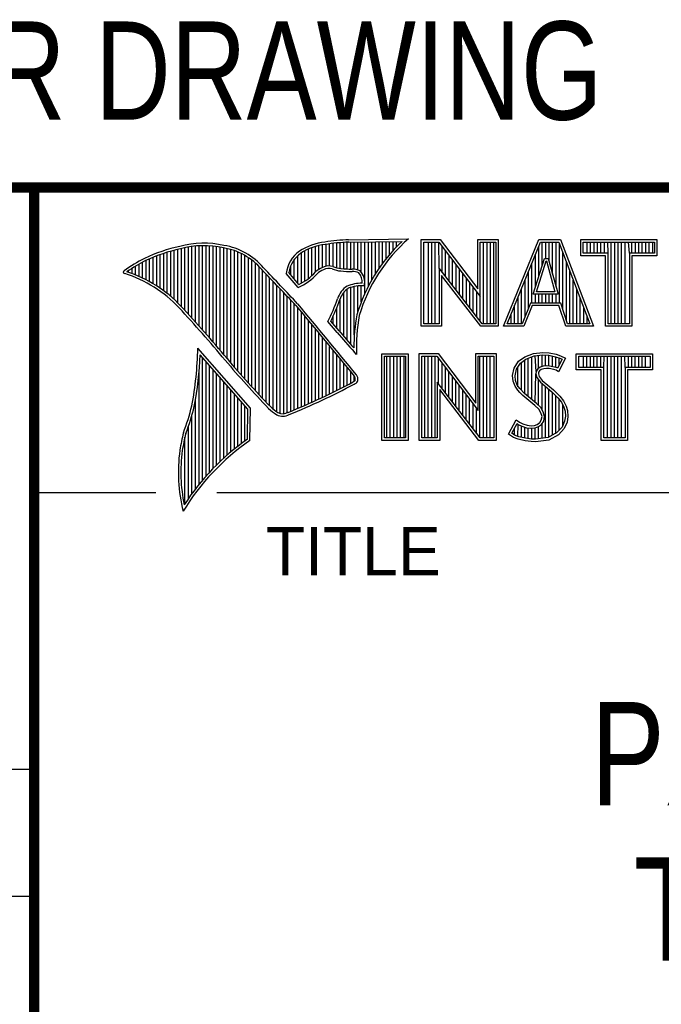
# Model space of a CAD drawing. Header units: inches. Extents: x 0 to 22, y 0 to 17.
# Tile 8 of 28: x 16.3 to 17.6, y 1.4 to 3.3. Entities that reach past the tile are written whole.
import ezdxf

# ---------------------------------------------------------------- set-up
doc = ezdxf.new("R2010")
doc.units = ezdxf.units.IN
doc.header["$LTSCALE"] = 1.21
doc.header["$MEASUREMENT"] = 0
doc.layers.get('0').update_dxf_attribs({"linetype": 'CONTINUOUS'})
doc.layers.add('NOTE', color=7, linetype='CONTINUOUS')
doc.styles.get("Standard").update_dxf_attribs({"font": 'txt', "width": 0.8})
doc.styles.add('TEXTSTYLE_2', font='txt')

msp = doc.modelspace()

# ---------------------------------------------------------------- linework, layer by layer
at = {"color": 2, "linetype": 'CONTINUOUS'}
for p, q in [((16.3737, 2.9596), (21.5037, 2.9596)), ((16.3737, 2.9596), (16.3737, 1.2496)), ((16.375, 2.96), (21.5, 2.96)), ((16.9838, 2.8589), (17.0997, 2.8607)), ((17.1243, 2.8592), (17.1609, 2.8592)), ((17.1243, 2.6915), (17.1243, 2.8592)), ((17.1609, 2.8592), (17.2334, 2.7636)), ((17.2334, 2.8592), (17.2732, 2.8592)), ((17.2334, 2.7636), (17.2334, 2.8592)), ((17.2732, 2.8592), (17.2732, 2.6915)), ((17.2831, 2.6915), (17.3516, 2.8591)), ((17.3516, 2.8591), (17.3938, 2.8591)), ((17.3938, 2.8591), (17.4574, 2.6915)), ((17.4327, 2.8591), (17.5802, 2.8591)), ((17.4327, 2.8278), (17.4327, 2.8591)), ((17.5802, 2.8591), (17.5802, 2.8278)), ((16.6465, 2.7431), (16.6465, 2.8386)), ((16.6533, 2.7366), (16.6533, 2.8403)), ((16.6602, 2.7295), (16.6602, 2.8419)), ((16.667, 2.7221), (16.667, 2.8435)), ((16.6738, 2.7146), (16.6738, 2.8449)), ((16.6806, 2.707), (16.6806, 2.8459)), ((16.6875, 2.6995), (16.6875, 2.8467)), ((16.6943, 2.6918), (16.6943, 2.8472)), ((16.7011, 2.6841), (16.7011, 2.8474)), ((16.708, 2.6764), (16.708, 2.8474)), ((16.7148, 2.6685), (16.7148, 2.847)), ((16.7216, 2.6607), (16.7216, 2.8465)), ((16.7284, 2.6527), (16.7284, 2.8456)), ((16.7353, 2.6447), (16.7353, 2.8445)), ((16.7421, 2.6366), (16.7421, 2.8431)), ((16.7489, 2.6285), (16.7489, 2.8417)), ((16.7557, 2.6204), (16.7557, 2.84)), ((16.7626, 2.6125), (16.7626, 2.8378)), ((16.9059, 2.7837), (16.9059, 2.8408)), ((16.9128, 2.7896), (16.9128, 2.8436)), ((16.9196, 2.7966), (16.9196, 2.8459)), ((16.9264, 2.8018), (16.9264, 2.8477)), ((16.9332, 2.8053), (16.9332, 2.849)), ((16.9401, 2.8077), (16.9401, 2.8499)), ((16.9469, 2.8082), (16.9469, 2.8509)), ((16.9537, 2.8069), (16.9537, 2.8518)), ((16.9606, 2.8048), (16.9606, 2.8525)), ((16.9674, 2.8034), (16.9674, 2.8531)), ((16.9742, 2.8027), (16.9742, 2.8536)), ((16.981, 2.8023), (16.981, 2.854)), ((16.9839, 2.8541), (17.087, 2.8557)), ((16.9879, 2.802), (16.9879, 2.8542)), ((16.9947, 2.8019), (16.9947, 2.8543)), ((17.0015, 2.8005), (17.0015, 2.8544)), ((17.0083, 2.7963), (17.0083, 2.8545)), ((17.0152, 2.755), (17.0152, 2.8546)), ((17.022, 2.7691), (17.022, 2.8547)), ((17.0288, 2.7817), (17.0288, 2.8548)), ((17.0357, 2.7931), (17.0357, 2.8549)), ((17.0425, 2.8035), (17.0425, 2.855)), ((17.0493, 2.8131), (17.0493, 2.8551)), ((17.0561, 2.822), (17.0561, 2.8552)), ((17.063, 2.8303), (17.063, 2.8553)), ((17.0698, 2.8381), (17.0698, 2.8554)), ((17.0766, 2.8454), (17.0766, 2.8555)), ((17.1291, 2.8543), (17.1585, 2.8543)), ((17.1291, 2.6963), (17.1291, 2.8543)), ((17.1381, 2.6963), (17.1381, 2.8543)), ((17.1447, 2.6963), (17.1447, 2.8543)), ((17.1514, 2.6963), (17.1514, 2.8543)), ((17.1589, 2.8042), (17.1581, 2.8543)), ((17.1585, 2.8543), (17.2383, 2.7492)), ((17.1648, 2.7965), (17.1648, 2.8461)), ((17.2383, 2.8543), (17.2684, 2.8543)), ((17.2383, 2.7492), (17.2383, 2.8543)), ((17.2449, 2.6963), (17.2449, 2.8543)), ((17.2515, 2.6963), (17.2515, 2.8543)), ((17.2582, 2.6963), (17.2582, 2.8543)), ((17.2649, 2.6963), (17.2649, 2.8543)), ((17.2684, 2.8543), (17.2684, 2.6963)), ((17.2903, 2.6964), (17.3548, 2.8542)), ((17.3517, 2.7882), (17.3517, 2.8465)), ((17.3548, 2.8542), (17.3905, 2.8542)), ((17.3583, 2.8098), (17.3583, 2.8542)), ((17.365, 2.8228), (17.365, 2.8542)), ((17.3717, 2.817), (17.3717, 2.8542)), ((17.3784, 2.7925), (17.3784, 2.8542)), ((17.385, 2.7679), (17.385, 2.8542)), ((17.3905, 2.8542), (17.4504, 2.6964)), ((17.3917, 2.7364), (17.3917, 2.851)), ((17.4375, 2.8542), (17.5753, 2.8542)), ((17.4375, 2.8327), (17.4375, 2.8542)), ((17.4451, 2.8327), (17.4451, 2.8542)), ((17.4518, 2.8327), (17.4518, 2.8542)), ((17.4585, 2.8327), (17.4585, 2.8542)), ((17.4652, 2.8327), (17.4652, 2.8542)), ((17.4718, 2.8327), (17.4718, 2.8542)), ((17.4785, 2.8327), (17.4785, 2.8542)), ((17.4859, 2.8327), (17.4852, 2.8542)), ((17.4919, 2.6964), (17.4919, 2.8542)), ((17.4985, 2.6964), (17.4985, 2.8542)), ((17.5052, 2.6964), (17.5052, 2.8542)), ((17.5119, 2.6964), (17.5119, 2.8542)), ((17.5186, 2.6964), (17.5186, 2.8542)), ((17.5269, 2.8327), (17.5252, 2.8542)), ((17.5319, 2.8327), (17.5319, 2.8542)), ((17.5386, 2.8327), (17.5386, 2.8542)), ((17.5453, 2.8327), (17.5453, 2.8542)), ((17.5519, 2.8327), (17.5519, 2.8542)), ((17.5586, 2.8327), (17.5586, 2.8542)), ((17.5653, 2.8327), (17.5653, 2.8542)), ((17.572, 2.8327), (17.572, 2.8542)), ((17.5753, 2.8542), (17.5753, 2.8327)), ((16.5919, 2.7815), (16.5919, 2.819)), ((16.5987, 2.7778), (16.5987, 2.8221)), ((16.6055, 2.7738), (16.6055, 2.8249)), ((16.6124, 2.7696), (16.6124, 2.8276)), ((16.6192, 2.765), (16.6192, 2.8301)), ((16.626, 2.7601), (16.626, 2.8325)), ((16.6329, 2.7549), (16.6329, 2.8347)), ((16.6397, 2.7492), (16.6397, 2.8367)), ((16.7694, 2.6046), (16.7694, 2.8352)), ((16.7762, 2.5968), (16.7762, 2.8321)), ((16.7831, 2.5891), (16.7831, 2.8284)), ((16.7899, 2.5815), (16.7899, 2.8242)), ((16.7967, 2.5739), (16.7967, 2.8193)), ((16.8786, 2.783), (16.8786, 2.8206)), ((16.8855, 2.7749), (16.8855, 2.8281)), ((16.8923, 2.7747), (16.8923, 2.8335)), ((16.8991, 2.7788), (16.8991, 2.8375)), ((17.1714, 2.7879), (17.1714, 2.8373)), ((17.1781, 2.7792), (17.1781, 2.8285)), ((17.1848, 2.7705), (17.1848, 2.8197)), ((17.3409, 2.7533), (17.3624, 2.8228)), ((17.345, 2.7666), (17.345, 2.8302)), ((17.3624, 2.8228), (17.3701, 2.8228)), ((17.3701, 2.8228), (17.389, 2.7533)), ((17.3984, 2.7232), (17.3984, 2.8334)), ((17.481, 2.8278), (17.4327, 2.8278)), ((17.4859, 2.8327), (17.4375, 2.8327)), ((17.481, 2.6915), (17.481, 2.8278)), ((17.4859, 2.6964), (17.4859, 2.8327)), ((17.5753, 2.8327), (17.5269, 2.8327)), ((17.5269, 2.8327), (17.5269, 2.6964)), ((17.5802, 2.8278), (17.5318, 2.8278)), ((17.5318, 2.8278), (17.5318, 2.6915)), ((16.5646, 2.7936), (16.5646, 2.8033)), ((16.5714, 2.7909), (16.5714, 2.8075)), ((16.5782, 2.788), (16.5782, 2.8116)), ((16.5851, 2.7849), (16.5851, 2.8154)), ((16.8035, 2.5665), (16.8035, 2.8136)), ((16.8104, 2.5591), (16.8104, 2.807)), ((16.8718, 2.791), (16.8718, 2.8085)), ((17.2418, 2.6963), (17.1589, 2.8042)), ((17.1589, 2.8042), (17.1589, 2.6963)), ((17.1915, 2.7618), (17.1915, 2.8109)), ((17.1981, 2.7531), (17.1981, 2.8021)), ((17.3383, 2.7364), (17.3383, 2.8138)), ((17.3475, 2.7581), (17.3659, 2.8179)), ((17.3659, 2.8179), (17.3664, 2.8179)), ((17.3664, 2.8179), (17.3827, 2.7581)), ((17.4051, 2.7034), (17.4051, 2.8158)), ((16.5578, 2.796), (16.5578, 2.7989)), ((16.8172, 2.5519), (16.8172, 2.7996)), ((16.824, 2.5447), (16.824, 2.7924)), ((16.8308, 2.5375), (16.8308, 2.7853)), ((16.8864, 2.7664), (16.8632, 2.7937)), ((16.8877, 2.7723), (16.8682, 2.7952)), ((17.2395, 2.6915), (17.1637, 2.7899)), ((17.1637, 2.7899), (17.1637, 2.6915)), ((17.2048, 2.7445), (17.2048, 2.7933)), ((17.2115, 2.7358), (17.2115, 2.7845)), ((17.325, 2.7101), (17.325, 2.7812)), ((17.3316, 2.7267), (17.3316, 2.7975)), ((17.4118, 2.6964), (17.4118, 2.7982)), ((16.8377, 2.5314), (16.8377, 2.7781)), ((16.8445, 2.5262), (16.8445, 2.7709)), ((16.8513, 2.523), (16.8513, 2.7637)), ((16.981, 2.664), (16.981, 2.7634)), ((16.9879, 2.6563), (16.9879, 2.7665)), ((16.9947, 2.6748), (16.9947, 2.7683)), ((17.0015, 2.7195), (17.0015, 2.7694)), ((17.0083, 2.7388), (17.0083, 2.7698)), ((17.2182, 2.7271), (17.2182, 2.7757)), ((17.2248, 2.7184), (17.2248, 2.7669)), ((17.3183, 2.6964), (17.3183, 2.7648)), ((17.4184, 2.6964), (17.4184, 2.7806)), ((17.4251, 2.6964), (17.4251, 2.763)), ((16.8581, 2.5224), (16.8581, 2.7565)), ((16.865, 2.5241), (16.865, 2.7493)), ((16.9674, 2.6802), (16.9674, 2.7444)), ((16.9742, 2.672), (16.9742, 2.7568)), ((17.2315, 2.7098), (17.2315, 2.7581)), ((17.2382, 2.7011), (17.2383, 2.7492)), ((17.3116, 2.6964), (17.3116, 2.7485)), ((17.389, 2.7533), (17.3409, 2.7533)), ((17.345, 2.7364), (17.345, 2.7533)), ((17.3827, 2.7581), (17.3475, 2.7581)), ((17.3517, 2.7364), (17.3517, 2.7533)), ((17.3583, 2.7364), (17.3583, 2.7533)), ((17.365, 2.7364), (17.365, 2.7533)), ((17.3717, 2.7364), (17.3717, 2.7533)), ((17.3784, 2.7364), (17.3784, 2.7533)), ((17.385, 2.7364), (17.385, 2.7533)), ((17.4318, 2.6964), (17.4318, 2.7455)), ((16.8718, 2.527), (16.8718, 2.7421)), ((16.8786, 2.5298), (16.8786, 2.7348)), ((16.8855, 2.5327), (16.8855, 2.727)), ((16.9606, 2.6882), (16.9606, 2.7266)), ((17.3049, 2.6964), (17.3049, 2.7322)), ((17.3356, 2.7364), (17.3195, 2.6964)), ((17.3388, 2.7316), (17.3228, 2.6915)), ((17.394, 2.7364), (17.3356, 2.7364)), ((17.3905, 2.7316), (17.3388, 2.7316)), ((17.4039, 2.6915), (17.3905, 2.7316)), ((17.4074, 2.6964), (17.394, 2.7364)), ((17.4385, 2.6964), (17.4385, 2.7279)), ((16.8923, 2.5356), (16.8923, 2.7187)), ((16.8991, 2.5385), (16.8991, 2.7104)), ((16.9537, 2.696), (16.9537, 2.7109)), ((17.2983, 2.6964), (17.2983, 2.7158)), ((17.4451, 2.6964), (17.4451, 2.7103)), ((16.9059, 2.5415), (16.9059, 2.7022)), ((16.9128, 2.5446), (16.9128, 2.6939)), ((16.9196, 2.5477), (16.9196, 2.6856)), ((16.9616, 2.6797), (16.9434, 2.7005)), ((16.9653, 2.6828), (16.9492, 2.7013)), ((17.1637, 2.6915), (17.1243, 2.6915)), ((17.1589, 2.6963), (17.1291, 2.6963)), ((17.2732, 2.6915), (17.2395, 2.6915)), ((17.2684, 2.6963), (17.2418, 2.6963)), ((17.3228, 2.6915), (17.2831, 2.6915)), ((17.3195, 2.6964), (17.2903, 2.6964)), ((17.4574, 2.6915), (17.4039, 2.6915)), ((17.4504, 2.6964), (17.4074, 2.6964)), ((17.5318, 2.6915), (17.481, 2.6915)), ((17.5269, 2.6964), (17.4859, 2.6964)), ((16.9264, 2.5508), (16.9264, 2.6774)), ((16.9332, 2.554), (16.9332, 2.6691)), ((16.7939, 2.533), (16.6919, 2.6489)), ((16.9401, 2.5573), (16.9401, 2.6608)), ((16.9469, 2.5606), (16.9469, 2.6526)), ((16.789, 2.5312), (16.6964, 2.6365)), ((16.7011, 2.3939), (16.7011, 2.6311)), ((16.9537, 2.5639), (16.9537, 2.6443)), ((16.9606, 2.5673), (16.9606, 2.6361)), ((16.999, 2.637), (16.9946, 2.6418)), ((17.0482, 2.6383), (17.0988, 2.6383)), ((17.0482, 2.4708), (17.0482, 2.6383)), ((17.0531, 2.6334), (17.0939, 2.6334)), ((17.0531, 2.4756), (17.0531, 2.6334)), ((17.0577, 2.4756), (17.0577, 2.6334)), ((17.0644, 2.4756), (17.0644, 2.6334)), ((17.071, 2.4756), (17.071, 2.6334)), ((17.0777, 2.4756), (17.0777, 2.6334)), ((17.0844, 2.4756), (17.0844, 2.6334)), ((17.0911, 2.4756), (17.0911, 2.6334)), ((17.0939, 2.6334), (17.0939, 2.4756)), ((17.0988, 2.6383), (17.0988, 2.4708)), ((17.1205, 2.6385), (17.1571, 2.6385)), ((17.1205, 2.4708), (17.1205, 2.6385)), ((17.1253, 2.6336), (17.1547, 2.6336)), ((17.1253, 2.4756), (17.1253, 2.6336)), ((17.1311, 2.4756), (17.1311, 2.6336)), ((17.1378, 2.4756), (17.1378, 2.6336)), ((17.1445, 2.4756), (17.1445, 2.6336)), ((17.1511, 2.4756), (17.1511, 2.6336)), ((17.1547, 2.6336), (17.2345, 2.5284)), ((17.1571, 2.6385), (17.2296, 2.5429)), ((17.1578, 2.5799), (17.1578, 2.6295)), ((17.2296, 2.6385), (17.2694, 2.6385)), ((17.2296, 2.5429), (17.2296, 2.6385)), ((17.2345, 2.6336), (17.2646, 2.6336)), ((17.2345, 2.5284), (17.2345, 2.6336)), ((17.2379, 2.4756), (17.2379, 2.6336)), ((17.2446, 2.4756), (17.2446, 2.6336)), ((17.2513, 2.4756), (17.2513, 2.6336)), ((17.2579, 2.4756), (17.2579, 2.6336)), ((17.2646, 2.6336), (17.2646, 2.4756)), ((17.2694, 2.6385), (17.2694, 2.4708)), ((17.3127, 2.6238), (17.3245, 2.6324)), ((17.3245, 2.6324), (17.3412, 2.639)), ((17.3269, 2.6281), (17.3424, 2.6343)), ((17.3314, 2.5555), (17.3314, 2.6299)), ((17.338, 2.5499), (17.338, 2.6326)), ((17.3412, 2.639), (17.3596, 2.641)), ((17.3424, 2.6343), (17.3597, 2.6362)), ((17.3466, 2.6041), (17.3447, 2.6345)), ((17.3514, 2.6103), (17.3514, 2.6353)), ((17.3581, 2.6135), (17.3581, 2.636)), ((17.3596, 2.641), (17.372, 2.6402)), ((17.3597, 2.6362), (17.3713, 2.6354)), ((17.3647, 2.6146), (17.3647, 2.6358)), ((17.3713, 2.6354), (17.3843, 2.6326)), ((17.3714, 2.6146), (17.3714, 2.6353)), ((17.372, 2.6402), (17.3856, 2.6373)), ((17.3781, 2.6134), (17.3781, 2.6339)), ((17.3843, 2.6326), (17.3921, 2.6299)), ((17.3848, 2.6117), (17.3848, 2.6324)), ((17.3856, 2.6373), (17.3939, 2.6344)), ((17.4031, 2.6301), (17.3899, 2.6036)), ((17.3914, 2.6176), (17.3914, 2.6301)), ((17.3921, 2.6299), (17.3966, 2.6278)), ((17.3939, 2.6344), (17.4031, 2.6301)), ((17.4242, 2.6383), (17.5717, 2.6383)), ((17.4242, 2.607), (17.4242, 2.6383)), ((17.429, 2.6334), (17.5669, 2.6334)), ((17.429, 2.6119), (17.429, 2.6334)), ((17.4382, 2.6119), (17.4382, 2.6334)), ((17.4448, 2.6119), (17.4448, 2.6334)), ((17.4515, 2.6119), (17.4515, 2.6334)), ((17.4582, 2.6119), (17.4582, 2.6334)), ((17.4649, 2.6119), (17.4649, 2.6334)), ((17.4716, 2.6119), (17.4716, 2.6334)), ((17.4774, 2.6119), (17.4782, 2.6334)), ((17.4849, 2.4756), (17.4849, 2.6334)), ((17.4916, 2.4756), (17.4916, 2.6334)), ((17.4983, 2.4756), (17.4983, 2.6334)), ((17.5049, 2.4756), (17.5049, 2.6334)), ((17.5116, 2.4756), (17.5116, 2.6334)), ((17.5185, 2.6119), (17.5183, 2.6334)), ((17.525, 2.6119), (17.525, 2.6334)), ((17.5316, 2.6119), (17.5316, 2.6334)), ((17.5383, 2.6119), (17.5383, 2.6334)), ((17.545, 2.6119), (17.545, 2.6334)), ((17.5517, 2.6119), (17.5517, 2.6334)), ((17.5583, 2.6119), (17.5583, 2.6334)), ((17.5669, 2.6334), (17.5669, 2.6119)), ((17.5717, 2.6383), (17.5717, 2.607)), ((16.708, 2.4018), (16.708, 2.6233)), ((16.7148, 2.4093), (16.7148, 2.6156)), ((16.9674, 2.5708), (16.9674, 2.6278)), ((16.9742, 2.5743), (16.9742, 2.6195)), ((16.981, 2.5778), (16.981, 2.6113)), ((17.1645, 2.5712), (17.1645, 2.6207)), ((17.1712, 2.5625), (17.1712, 2.6119)), ((17.3009, 2.5961), (17.3037, 2.6105)), ((17.3037, 2.6105), (17.3127, 2.6238)), ((17.3083, 2.6086), (17.3162, 2.6204)), ((17.3113, 2.5744), (17.3113, 2.6131)), ((17.3162, 2.6204), (17.3269, 2.6281)), ((17.318, 2.5677), (17.318, 2.6217)), ((17.3247, 2.561), (17.3247, 2.6265)), ((17.3543, 2.6124), (17.3497, 2.609)), ((17.3604, 2.6142), (17.3543, 2.6124)), ((17.3614, 2.6094), (17.3565, 2.6079)), ((17.3664, 2.6148), (17.3604, 2.6142)), ((17.3665, 2.6099), (17.3614, 2.6094)), ((17.3726, 2.6145), (17.3664, 2.6148)), ((17.372, 2.6097), (17.3665, 2.6099)), ((17.3807, 2.6079), (17.372, 2.6097)), ((17.3819, 2.6126), (17.3726, 2.6145)), ((17.3873, 2.6109), (17.3819, 2.6126)), ((17.3879, 2.6106), (17.3873, 2.6109)), ((17.3966, 2.6278), (17.3879, 2.6106)), ((17.4774, 2.6119), (17.429, 2.6119)), ((17.4774, 2.4756), (17.4774, 2.6119)), ((17.5669, 2.6119), (17.5185, 2.6119)), ((17.5185, 2.6119), (17.5185, 2.4756)), ((16.6943, 2.3857), (16.6943, 2.603)), ((16.7216, 2.4165), (16.7216, 2.6078)), ((16.7284, 2.4233), (16.7284, 2.6001)), ((16.7353, 2.4299), (16.7353, 2.5923)), ((16.9879, 2.5814), (16.9879, 2.603)), ((16.9947, 2.5853), (16.9947, 2.5948)), ((17.1778, 2.5539), (17.1778, 2.6031)), ((17.1845, 2.5452), (17.1845, 2.5943)), ((17.302, 2.5852), (17.3009, 2.5961)), ((17.3058, 2.5959), (17.3083, 2.6086)), ((17.3068, 2.5863), (17.3058, 2.5959)), ((17.3447, 2.5443), (17.3461, 2.5993)), ((17.3466, 2.6041), (17.3461, 2.5993)), ((17.3461, 2.5993), (17.3477, 2.5922)), ((17.3497, 2.609), (17.3466, 2.6041)), ((17.3477, 2.5922), (17.3547, 2.5835)), ((17.3513, 2.6025), (17.351, 2.5996)), ((17.351, 2.5996), (17.3521, 2.5944)), ((17.3533, 2.6056), (17.3513, 2.6025)), ((17.3521, 2.5944), (17.3582, 2.5869)), ((17.3565, 2.6079), (17.3533, 2.6056)), ((17.3853, 2.6065), (17.3807, 2.6079)), ((17.3899, 2.6036), (17.3853, 2.6065)), ((17.4726, 2.607), (17.4242, 2.607)), ((17.4726, 2.4708), (17.4726, 2.607)), ((17.5717, 2.607), (17.5233, 2.607)), ((17.5233, 2.607), (17.5233, 2.4708)), ((16.7421, 2.4363), (16.7421, 2.5846)), ((16.7489, 2.4424), (16.7489, 2.5768)), ((17.238, 2.4756), (17.1551, 2.5834)), ((17.1551, 2.5834), (17.1551, 2.4756)), ((17.1912, 2.5365), (17.1912, 2.5855)), ((17.1979, 2.5278), (17.1979, 2.5767)), ((17.3058, 2.5754), (17.302, 2.5852)), ((17.3109, 2.5679), (17.3058, 2.5754)), ((17.3101, 2.5777), (17.3068, 2.5863)), ((17.3147, 2.571), (17.3101, 2.5777)), ((17.3514, 2.5381), (17.3514, 2.5876)), ((17.3547, 2.5835), (17.3771, 2.5649)), ((17.3581, 2.5298), (17.3581, 2.5807)), ((17.3582, 2.5869), (17.3804, 2.5685)), ((17.3647, 2.4755), (17.3647, 2.5752)), ((16.7557, 2.4482), (16.7557, 2.569)), ((16.7626, 2.4538), (16.7626, 2.5613)), ((16.7694, 2.4592), (16.7694, 2.5535)), ((17.2356, 2.4708), (17.1599, 2.5692)), ((17.1599, 2.5692), (17.1599, 2.4708)), ((17.2045, 2.5192), (17.2045, 2.5679)), ((17.2112, 2.5105), (17.2112, 2.5591)), ((17.3153, 2.5636), (17.3109, 2.5679)), ((17.3243, 2.5614), (17.3147, 2.571)), ((17.321, 2.5578), (17.3153, 2.5636)), ((17.3441, 2.5385), (17.321, 2.5578)), ((17.3474, 2.5421), (17.3243, 2.5614)), ((17.3714, 2.4763), (17.3714, 2.5696)), ((17.3771, 2.5649), (17.383, 2.559)), ((17.3781, 2.4808), (17.3781, 2.5639)), ((17.3804, 2.5685), (17.3864, 2.5624)), ((17.383, 2.559), (17.3888, 2.5529)), ((17.3848, 2.4834), (17.3848, 2.5571)), ((17.3864, 2.5624), (17.3925, 2.5561)), ((17.3888, 2.5529), (17.3953, 2.5446)), ((17.3925, 2.5561), (17.3994, 2.5472)), ((16.6875, 2.377), (16.6875, 2.5502)), ((16.7762, 2.4644), (16.7762, 2.5458)), ((16.7831, 2.4694), (16.7831, 2.538)), ((17.2179, 2.5018), (17.2179, 2.5503)), ((17.2246, 2.4931), (17.2246, 2.5415)), ((17.3516, 2.5311), (17.3441, 2.5385)), ((17.3554, 2.5341), (17.3474, 2.5421)), ((17.3604, 2.5261), (17.3554, 2.5341)), ((17.3914, 2.4908), (17.3914, 2.5495)), ((17.3953, 2.5446), (17.4001, 2.535)), ((17.3981, 2.4982), (17.3981, 2.5389)), ((17.3994, 2.5472), (17.4046, 2.5368)), ((17.4001, 2.535), (17.4024, 2.5275)), ((17.4046, 2.5368), (17.4072, 2.5285)), ((16.6806, 2.368), (16.6806, 2.52)), ((16.788, 2.4729), (16.789, 2.5312)), ((16.7927, 2.4704), (16.7939, 2.533)), ((17.2312, 2.4844), (17.2312, 2.5327)), ((17.3559, 2.5241), (17.3516, 2.5311)), ((17.3579, 2.5169), (17.3559, 2.5241)), ((17.3565, 2.5097), (17.3579, 2.5169)), ((17.3629, 2.5171), (17.3604, 2.5261)), ((17.3611, 2.5079), (17.3629, 2.5171)), ((17.4031, 2.5174), (17.4016, 2.5077)), ((17.4024, 2.5275), (17.4031, 2.5174)), ((17.408, 2.5172), (17.4063, 2.5063)), ((17.4072, 2.5285), (17.408, 2.5172)), ((16.6738, 2.3584), (16.6738, 2.4982)), ((17.2931, 2.483), (17.3081, 2.5106)), ((17.2995, 2.4845), (17.3097, 2.5034)), ((17.3081, 2.5106), (17.3144, 2.506)), ((17.3097, 2.5034), (17.3119, 2.5018)), ((17.3113, 2.478), (17.3119, 2.5018)), ((17.3119, 2.5018), (17.3189, 2.4983)), ((17.3144, 2.506), (17.3207, 2.5028)), ((17.318, 2.4765), (17.318, 2.4986)), ((17.3189, 2.4983), (17.328, 2.4952)), ((17.3207, 2.5028), (17.3291, 2.5)), ((17.3247, 2.475), (17.3247, 2.4963)), ((17.328, 2.4952), (17.3365, 2.4942)), ((17.3291, 2.5), (17.3366, 2.4991)), ((17.3366, 2.4991), (17.3435, 2.4997)), ((17.3435, 2.4997), (17.3487, 2.5017)), ((17.3446, 2.4949), (17.351, 2.4974)), ((17.3487, 2.5017), (17.3536, 2.5051)), ((17.351, 2.4974), (17.3572, 2.5017)), ((17.3514, 2.4737), (17.3514, 2.4975)), ((17.3536, 2.5051), (17.3565, 2.5097)), ((17.3572, 2.5017), (17.3611, 2.5079)), ((17.3581, 2.4746), (17.3581, 2.5024)), ((17.3967, 2.4966), (17.3868, 2.4857)), ((17.4016, 2.5077), (17.3967, 2.4966)), ((17.4063, 2.5063), (17.4008, 2.4939)), ((16.667, 2.3482), (16.667, 2.477)), ((17.3026, 2.4766), (17.2931, 2.483)), ((17.3049, 2.4809), (17.2995, 2.4845)), ((17.3118, 2.4729), (17.3026, 2.4766)), ((17.3047, 2.481), (17.3047, 2.4941)), ((17.3132, 2.4775), (17.3049, 2.4809)), ((17.3262, 2.4748), (17.3132, 2.4775)), ((17.3314, 2.474), (17.3314, 2.4948)), ((17.3365, 2.4942), (17.3446, 2.4949)), ((17.338, 2.473), (17.338, 2.494)), ((17.3447, 2.4728), (17.3447, 2.4949)), ((17.3699, 2.4761), (17.345, 2.4729)), ((17.3868, 2.4857), (17.3699, 2.4761)), ((17.3899, 2.4818), (17.3714, 2.4714)), ((17.4008, 2.4939), (17.3899, 2.4818)), ((17.0988, 2.4708), (17.0482, 2.4708)), ((17.0939, 2.4756), (17.0531, 2.4756)), ((17.1599, 2.4708), (17.1205, 2.4708)), ((17.1551, 2.4756), (17.1253, 2.4756)), ((17.2694, 2.4708), (17.2356, 2.4708)), ((17.2646, 2.4756), (17.238, 2.4756)), ((17.3254, 2.47), (17.3118, 2.4729)), ((17.3369, 2.4683), (17.3254, 2.47)), ((17.3373, 2.4731), (17.3262, 2.4748)), ((17.3452, 2.468), (17.3369, 2.4683)), ((17.345, 2.4729), (17.3373, 2.4731)), ((17.3714, 2.4714), (17.3452, 2.468)), ((17.5233, 2.4708), (17.4726, 2.4708)), ((17.5185, 2.4756), (17.4774, 2.4756)), ((16.375, 2.37), (16.6109, 2.37)), ((16.7288, 2.37), (21.5, 2.37)), ((13.61, 1.835), (16.375, 1.835)), ((16.375, 1.5888), (13.61, 1.5888))]:
    msp.add_line(p, q, dxfattribs=at)
at = {"color": 7, "linetype": 'CONTINUOUS', "const_width": 0.02}
for points in [[(13.6, 2.9595), (21.5, 2.96)], [(16.375, 2.96), (16.375, 0.5)]]:
    msp.add_lwpolyline(points, dxfattribs=at)
at = {"color": 2, "linetype": 'CONTINUOUS'}
for centre, radius, start, end in [((17.0005, 2.4511), 0.4082, 92.3475, 98.8367), ((17.308, 2.6221), 0.3168, 131.1193, 163.4132), ((16.7315, 2.5144), 0.3399, 102.6162, 114.8514), ((16.7315, 2.5144), 0.3351, 102.5989, 114.8296), ((16.7034, 2.6747), 0.1775, 77.2819, 105.0682), ((16.7034, 2.6747), 0.1727, 77.2314, 105.1003), ((16.7222, 2.7226), 0.1221, 40.1653, 80.8429), ((16.7222, 2.7226), 0.1269, 40.2333, 80.7735), ((16.9502, 2.7423), 0.1128, 96.3009, 123.1685), ((16.9502, 2.7423), 0.108, 96.2443, 123.1259), ((17.0005, 2.4511), 0.4034, 92.3569, 98.8525), ((17.308, 2.6221), 0.3216, 133.4014, 163.4571), ((16.7759, 2.4698), 0.3996, 117.9347, 124.5691), ((16.923, 2.7875), 0.0602, 125.032, 174.0466), ((16.923, 2.7875), 0.0554, 125.1142, 171.9572), ((16.7759, 2.4698), 0.3948, 117.954, 124.0374), ((9.1994, -4.4938), 10.5463, 43.2461, 43.76704), ((9.199, -4.4944), 10.5518, 43.24607, 43.76701), ((16.9517, 2.7612), 0.0478, 112.9196, 132.2699), ((16.9517, 2.7612), 0.043, 112.6662, 131.9321), ((16.9455, 2.7813), 0.0269, 72.6128, 117.3853), ((16.9455, 2.7813), 0.0221, 72.9381, 117.8635), ((16.977, 2.8697), 0.0718, 249.5515, 263.1636), ((16.977, 2.8697), 0.067, 249.4455, 263.1373), ((16.9944, 3.0501), 0.2482, 264.1189, 269.068), ((16.9917, 2.7681), 0.0339, 64.4685, 92.2537), ((16.5507, 2.7963), 0.00298, 121.3543, 265.8048), ((16.4773, 2.5601), 0.2445, 43.1672, 72.5708), ((16.4772, 2.5601), 0.2493, 43.1664, 71.8497), ((16.8429, 2.8642), 0.107, 293.9928, 318.4439), ((16.8429, 2.8642), 0.1022, 295.9966, 318.5916), ((16.9944, 3.0501), 0.253, 264.1107, 269.1006), ((16.9917, 2.7681), 0.0291, 66.3231, 92.5053), ((16.9825, 2.7769), 0.0275, 355.2987, 40.4494), ((16.9825, 2.7769), 0.0323, 347.1178, 42.4037), ((17.0047, 2.732), 0.0441, 122.6948, 163.4996), ((17.0047, 2.732), 0.0393, 123.3496, 163.7165), ((17.0094, 2.698), 0.0767, 89.6565, 111.8738), ((17.0094, 2.698), 0.0719, 86.3769, 111.5054), ((16.5488, 2.8964), 0.4406, 333.6063, 339.8409), ((16.5488, 2.8963), 0.4454, 334.022, 339.8635), ((14.6645, 0.8858), 2.7122, 39.9143, 42.7655), ((14.6639, 0.8852), 2.7178, 39.9159, 42.7668), ((117.205, 85.4976), 130.0576, 219.522219, 219.6006), ((117.1292, 85.4341), 129.954, 219.521832, 219.600442), ((17.3248, 2.6518), 0.3309, 169.2392, 180.3763), ((17.3248, 2.6518), 0.3261, 169.2807, 182.6075), ((17.5234, 3.1364), 0.724, 219.1087, 223.0885), ((17.5234, 3.1364), 0.7192, 219.1032, 222.5932), ((16.0461, 2.6599), 0.6459, 349.0852, 359.0204), ((16.0461, 2.6599), 0.6507, 349.0758, 357.94), ((18.1343, 3.7937), 1.8102, 220.042, 224.0069), ((18.1342, 3.7937), 1.815, 220.0434, 224.0127), ((16.9709, 2.5786), 0.0288, 26.3697, 33.9), ((16.9687, 2.5899), 0.028, 353.6797, 3.043), ((16.9709, 2.5786), 0.0336, 24.6866, 34.3242), ((16.9687, 2.5899), 0.0328, 350.4758, 4.7759), ((16.3916, 3.7016), 1.269, 291.9871, 298.2491), ((16.3917, 3.7016), 1.2737, 291.9984, 298.2504), ((16.98, 2.6057), 0.0252, 299.2501, 311.2614), ((16.98, 2.6057), 0.03, 299.1847, 314.8198), ((16.2632, 2.6388), 0.4292, 339.0712, 346.3669), ((16.2632, 2.6388), 0.434, 339.1085, 346.381), ((16.9079, 2.6176), 0.1112, 227.1627, 236.7917), ((16.9079, 2.6176), 0.116, 227.0911, 236.9191), ((16.8565, 2.5437), 0.0261, 242.8484, 298.0511), ((16.8565, 2.5437), 0.0213, 243.4913, 298.7009), ((17.0658, 2.3848), 0.4141, 165.9359, 170.6858), ((17.0658, 2.3848), 0.4093, 165.9761, 170.6762), ((17.0508, 2.0969), 0.454, 124.6428, 148.5563), ((17.0508, 2.0969), 0.4588, 124.9509, 147.098), ((16.9723, 2.4095), 0.318, 172.3562, 193.7958), ((16.9723, 2.4095), 0.3132, 172.3688, 191.6866)]:
    msp.add_arc(centre, radius, start, end, dxfattribs=at)

# ---------------------------------------------------------------- texts
at = {"color": 7, "linetype": 'CONTINUOUS', "insert": (16.3742, 3.2811), "char_height": 0.19, "width": 2.432, "attachment_point": 2, "line_spacing_factor": 0.9}
msp.add_mtext('CUSTOMER DRAWING', dxfattribs=at)
at = {"color": 2, "linetype": 'CONTINUOUS', "insert": (16.8235, 2.303), "char_height": 0.093, "width": 0.465, "attachment_point": 1, "line_spacing_factor": 0.9, "style": 'TEXTSTYLE_2'}
msp.add_mtext('TITLE', dxfattribs=at)
at = {"layer": 'NOTE', "color": 7, "linetype": 'CONTINUOUS', "insert": (18.9387, 1.9646), "char_height": 0.2, "width": 3.84, "attachment_point": 2, "line_spacing_factor": 0.9}
msp.add_mtext('PXIE SIGNAL CONDITIONING\\PTERMINAL BLOCK, TB-4304', dxfattribs=at)

doc.saveas('drawing.dxf')
